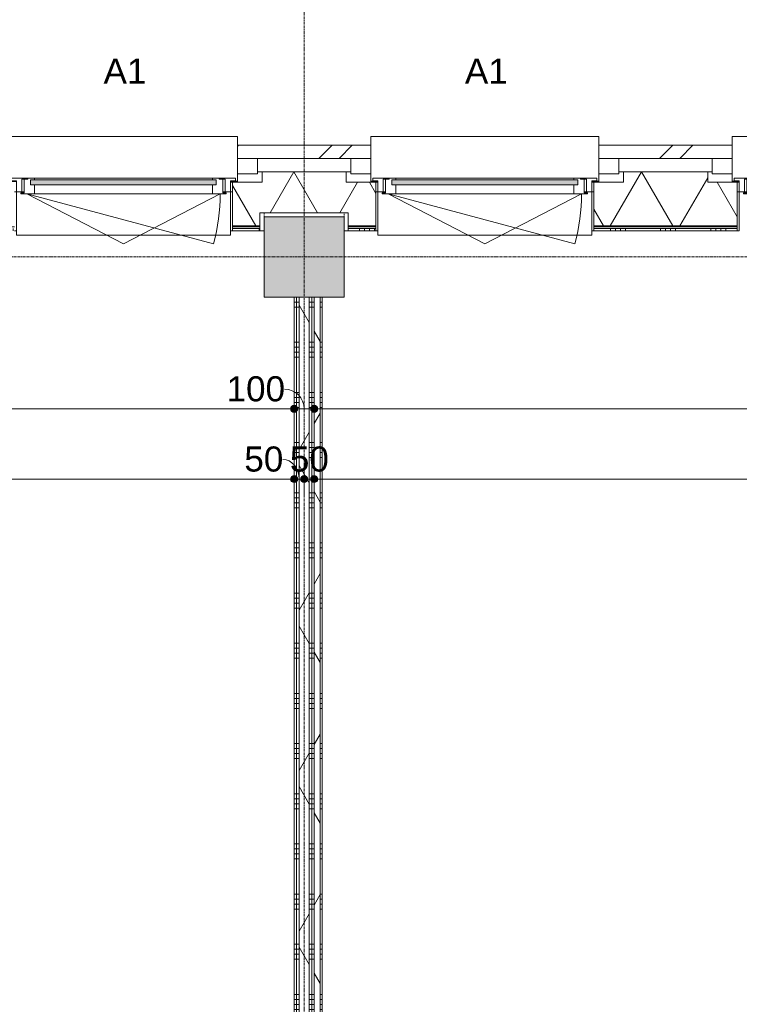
# Model space of a CAD drawing. Header units: millimetres. Extents: x 23523 to 72739, y 19604 to 59318.
# Tile 38 of 44: x 52611 to 56195, y 44876 to 49782. Entities that reach past the tile are written whole.
import ezdxf

# ---------------------------------------------------------------- set-up
doc = ezdxf.new("R2010")
doc.units = ezdxf.units.MM
doc.linetypes.add('Dash', pattern=[6.35, 3.175, -3.175])
doc.linetypes.add('stramien', pattern=[22.225, 12.7, -3.175, 3.175, -3.175])
doc.layers.add('00_Algemeen', color=7, linetype='Continuous', lineweight=9, true_color=0x00a600)
for name, color, linetype, lineweight in [('00_Algemeen-50', 7, 'Continuous', 9), ('05_Bouwplaatsvoorzieningen', 7, 'Continuous', 9), ('22_Metselwerk', 7, 'Continuous', 18), ('25_Metaalconstructiewerk', 7, 'Continuous', 9), ('30_Kozijnen-ramen-deuren', 7, 'Continuous', 9), ('42_Dekvloeren en vloersystemen', 7, 'Continuous', 9)]:
    doc.layers.add(name, color=color, linetype=linetype, lineweight=lineweight)
doc.styles.add('Arial', font='arial.ttf', dxfattribs={"height": 125})
doc.dimstyles.new('00_AEE_maatvoering_2_5mm', dxfattribs={"dimscale": 304.8, "dimtxt": 127.532425, "dimasz": 0.459318, "dimexe": 0.246063, "dimexo": 0.0625, "dimgap": 0, "dimtad": 1, "dimdec": 0, "dimzin": 0, "dimdsep": 46, "dimtxsty": 'Arial', "dimblk1": 'DOTSMALL', "dimblk2": 'DOTSMALL', "dimsah": 1, "dimcen": 0.09, "dimdle": 0.246063, "dimazin": 0, "dimtfac": 1, "dimtdec": 4, "dimtix": 1, "dimtmove": 0, "dimatfit": 3, "dimfxl": 0.246063, "dimfxlon": 1, "dimtvp": 1, "dimtolj": 1, "dimtzin": 0, "dimarcsym": 2})
doc.dimstyles.new('00_AEE_maatvoering_2_5mm_1', dxfattribs={"dimscale": 304.8, "dimtxt": 127.532425, "dimasz": 0.459318, "dimexe": 0.246063, "dimexo": 0.0625, "dimgap": 0, "dimtad": 1, "dimdec": 0, "dimzin": 0, "dimdsep": 46, "dimtxsty": 'Arial', "dimblk1": 'DOTSMALL', "dimblk2": 'DOTSMALL', "dimsah": 1, "dimcen": 0.09, "dimdle": 0.246063, "dimazin": 0, "dimtfac": 1, "dimtdec": 4, "dimtix": 1, "dimtmove": 1, "dimatfit": 3, "dimfxl": 0.246063, "dimfxlon": 1, "dimtvp": 1, "dimtolj": 1, "dimtzin": 0, "dimarcsym": 2})
pattern_1 = [(1e-13, (53977.54, 44175), (-6e-13, 250), []), (1e-13, (53977.54, 44150), (-6e-13, 250), []), (1e-13, (53977.54, 44125), (-6e-13, 250), []), (1e-13, (53977.54, 44100), (-6e-13, 250), [])]
pattern_2 = [(60, (-5372.46, 0), (-346.4102, 200), []), (120, (-5372.46, 0), (-346.4102, -200), [])]

# ---------------------------------------------------------------- blocks, each defined once
blk = doc.blocks.new('Direct Shape - 2410-10368 v1 - IFC-model constructie _zonder onderbouw_ _MM21228_-1202395-02 tweede verdieping - B')
at = {"layer": '25_Metaalconstructiewerk'}
blk.add_hatch(color=256, dxfattribs=at).paths.add_polyline_path([(200, -200), (200, 200), (-200, 200), (-200, -200)])
for p, q in [((200, 200), (-200, 200)), ((-200, 200), (-200, -200)), ((200, -200), (200, 200)), ((-200, -200), (200, -200))]:
    blk.add_line(p, q, dxfattribs=at)
blk = doc.blocks.new('Direct Shape - NLRS_28_SC_TLB_kolom vierkant prefab_gen_AT_kolom vierkant_gen_lxb 400x400_800328-1202440-02 tweede verdieping - B')
blk.add_blockref('Direct Shape - 2410-10368 v1 - IFC-model constructie _zonder onderbouw_ _MM21228_-1202395-02 tweede verdieping - B', (0, 0))
blk = doc.blocks.new('2410-10368 v1 - IFC-model constructie _zonder onderbouw_ _MM21228__ifc-1-02 tweede verdieping - B')
at = {"layer": '25_Metaalconstructiewerk', "lineweight": 9}
blk.add_blockref('Direct Shape - NLRS_28_SC_TLB_kolom vierkant prefab_gen_AT_kolom vierkant_gen_lxb 400x400_800328-1202440-02 tweede verdieping - B', (59400, 48600), dxfattribs=at)
blk = doc.blocks.new('31_AEE_kozijnen_KA1_CS77 - AEE_CS 77_Raam merk A1-V21-02 tweede verdieping - B')
at = {"layer": '30_Kozijnen-ramen-deuren', "true_color": 0xcccccc}
blk.add_hatch(color=254, dxfattribs=at).paths.add_polyline_path([(462.5, -207.3), (-462.5, -207.3), (-462.5, -231.3), (462.5, -231.3)])
at = {"layer": '30_Kozijnen-ramen-deuren'}
for p, q in [((-481.5, -199.5), (-557.5, -199.5)), ((-557.5, -199.5), (-557.5, -212.3)), ((-557.5, -212.3), (-532.5, -212.3)), ((-532.5, -212.3), (-532.5, -267.5)), ((-506.5, -203.3), (-481.5, -203.3)), ((-506.5, -267.5), (-506.5, -203.3)), ((-494.5, -203.8), (-494.5, -272.5)), ((-476.5, -203.8), (-494.5, -203.8)), ((-481.5, -199.5), (-476.5, -199.5)), ((-481.5, -203.3), (-481.5, -199.5)), ((-476.5, -203.3), (-481.5, -203.3)), ((-443.5, -199.5), (-476.5, -199.5)), ((-476.5, -199.5), (-476.5, -203.8)), ((-462.5, -231.3), (-462.5, -207.3)), ((-462.5, -231.3), (-462.5, -207.3)), ((-462.5, -207.3), (462.5, -207.3)), ((462.5, -231.3), (-462.5, -231.3)), ((443.5, -199.5), (-443.5, -199.5)), ((-443.5, -207.3), (-443.5, -199.5)), ((-443.5, -276.5), (-443.5, -231.3)), ((443.5, -199.5), (443.5, -207.3)), ((476.5, -199.5), (443.5, -199.5)), ((443.5, -231.3), (443.5, -276.5)), ((462.5, -207.3), (462.5, -231.3)), ((462.5, -231.3), (462.5, -207.3)), ((476.5, -199.5), (481.5, -199.5)), ((476.5, -203.8), (476.5, -199.5)), ((481.5, -203.3), (476.5, -203.3)), ((494.5, -203.8), (476.5, -203.8)), ((481.5, -199.5), (481.5, -203.3)), ((557.5, -199.5), (481.5, -199.5)), ((481.5, -203.3), (506.5, -203.3)), ((494.5, -272.5), (494.5, -203.8)), ((506.5, -203.3), (506.5, -267.5)), ((532.5, -267.5), (532.5, -212.3)), ((532.5, -212.3), (557.5, -212.3)), ((557.5, -212.3), (557.5, -199.5)), ((-532.5, -267.5), (-506.5, -267.5)), ((-494.5, -272.5), (-511.5, -272.5)), ((-511.5, -272.5), (-511.5, -276.5)), ((-511.5, -276.5), (-443.5, -276.5)), ((-494.5, -267.5), (-506.5, -267.5)), ((-481.5, -276.5), (0, -525.7)), ((-481.5, -276.5), (448.7, -525.7)), ((443.5, -276.5), (-443.5, -276.5)), ((0, -525.7), (481.5, -276.5)), ((443.5, -276.5), (511.5, -276.5)), ((506.5, -267.5), (494.5, -267.5)), ((511.5, -272.5), (494.5, -272.5)), ((506.5, -267.5), (532.5, -267.5)), ((511.5, -276.5), (511.5, -272.5))]:
    blk.add_line(p, q, dxfattribs=at)
blk.add_arc((-481.5, -276.5), 963, 345, 360, dxfattribs=at)
blk = doc.blocks.new('31_AEE_DAI_Dagkant_Interieur - Zonder Onderkant-V35-02 tweede verdieping - B')
at = {"layer": '05_Bouwplaatsvoorzieningen'}
for p, q in [((-533, -267.5), (-542.5, -267.5)), ((-533, -461.5), (-533, -267.5)), ((533, -267.5), (533, -461.5)), ((542.5, -267.5), (533, -267.5)), ((-542.5, -461.5), (-533, -461.5)), ((533, -461.5), (542.5, -461.5))]:
    blk.add_line(p, q, dxfattribs=at)
blk = doc.blocks.new('31_AEE_DAI_Dagkant_Interieur - Zonder Onderkant-V36-02 tweede verdieping - B')
at = {"layer": '05_Bouwplaatsvoorzieningen'}
for p, q in [((-533, -267.5), (-542.5, -267.5)), ((-533, -461.5), (-533, -267.5)), ((533, -267.5), (533, -461.5)), ((542.5, -267.5), (533, -267.5)), ((-542.5, -461.5), (-533, -461.5)), ((533, -461.5), (542.5, -461.5))]:
    blk.add_line(p, q, dxfattribs=at)
blk = doc.blocks.new('42_AEE_VE_vensterbank - Standaard-V25-02 tweede verdieping - B')
at = {"layer": '05_Bouwplaatsvoorzieningen'}
for p, q in [((-532.5, -482.5), (-532.5, -267.5)), ((532.5, -267.5), (532.5, -482.5)), ((-532.5, -482.5), (532.5, -482.5))]:
    blk.add_line(p, q, dxfattribs=at)
blk = doc.blocks.new('31_AEE_DAI_Dagkant_Interieur - Zonder Onderkant-V40-02 tweede verdieping - B')
at = {"layer": '05_Bouwplaatsvoorzieningen'}
for p, q in [((-533, -267.5), (-542.5, -267.5)), ((-533, -461.5), (-533, -267.5)), ((533, -267.5), (533, -461.5)), ((542.5, -267.5), (533, -267.5)), ((-542.5, -461.5), (-533, -461.5)), ((533, -461.5), (542.5, -461.5))]:
    blk.add_line(p, q, dxfattribs=at)
blk = doc.blocks.new('21_AEE_WA_lekdorpel - 21_AEE_WA_lekdorpel-6866276-02 tweede verdieping - B')
at = {"layer": '05_Bouwplaatsvoorzieningen'}
for p, q in [((-567.5, -34.5), (-567.5, 8)), ((-567.5, 8), (567.5, 8)), ((567.5, 8), (567.5, -34.5)), ((-567.5, -213), (-567.5, -176.5)), ((567.5, -176.5), (567.5, -213)), ((-567.5, -215), (-567.5, -213)), ((-532.5, -213), (-567.5, -213)), ((-532.5, -215), (-567.5, -215)), ((567.5, -213), (532.5, -213)), ((567.5, -215), (532.5, -215)), ((567.5, -213), (567.5, -215))]:
    blk.add_line(p, q, dxfattribs=at)
blk = doc.blocks.new('21_AEE_WA_lekdorpel - 21_AEE_WA_lekdorpel-V61-02 tweede verdieping - B')
at = {"layer": '05_Bouwplaatsvoorzieningen'}
for p, q in [((-567.5, -34.5), (-567.5, 8)), ((-567.5, 8), (567.5, 8)), ((567.5, 8), (567.5, -34.5)), ((-567.5, -213), (-567.5, -176.5)), ((567.5, -176.5), (567.5, -213)), ((-567.5, -215), (-567.5, -213)), ((-532.5, -213), (-567.5, -213)), ((-532.5, -215), (-567.5, -215)), ((567.5, -213), (532.5, -213)), ((567.5, -215), (532.5, -215)), ((567.5, -213), (567.5, -215))]:
    blk.add_line(p, q, dxfattribs=at)
blk = doc.blocks.new('21_AEE_WA_lekdorpel - 21_AEE_WA_lekdorpel-V62-02 tweede verdieping - B')
at = {"layer": '05_Bouwplaatsvoorzieningen'}
for p, q in [((-567.5, -34.5), (-567.5, 8)), ((-567.5, 8), (567.5, 8)), ((567.5, 8), (567.5, -34.5)), ((-567.5, -213), (-567.5, -176.5)), ((567.5, -176.5), (567.5, -213)), ((-567.5, -215), (-567.5, -213)), ((-532.5, -213), (-567.5, -213)), ((-532.5, -215), (-567.5, -215)), ((567.5, -213), (532.5, -213)), ((567.5, -215), (532.5, -215)), ((567.5, -213), (567.5, -215))]:
    blk.add_line(p, q, dxfattribs=at)
blk = doc.blocks.new('DIMBLOCK28-02 tweede verdieping - B')
at = {"layer": '00_Algemeen-50', "transparency": 16777216}
h = blk.add_hatch(color=256, dxfattribs=at)
edge = h.paths.add_edge_path()
edge.add_arc((48677.5, 47843.2), 17.5, 0, 360)
h = blk.add_hatch(color=256, dxfattribs=at)
edge = h.paths.add_edge_path()
edge.add_arc((53977.5, 47843.2), 17.5, 0, 360)
for p, q in [((48677.5, 47843.2), (48677.5, 47918.2)), ((53977.5, 47843.2), (53977.5, 47918.2)), ((48677.5, 47843.2), (53977.5, 47843.2)), ((48677.5, 47843.2), (48677.5, 47768.2)), ((53977.5, 47843.2), (53977.5, 47768.2))]:
    blk.add_line(p, q, dxfattribs=at)
for centre in [(48677.5, 47843.2), (53977.5, 47843.2)]:
    blk.add_circle(centre, 17.5, dxfattribs=at)
at = {"layer": '00_Algemeen-50', "color": 0, "transparency": 16777216, "insert": (51135.3, 48005.5), "char_height": 125, "width": 461.471, "attachment_point": 1, "line_spacing_factor": 0.941778, "style": 'Arial'}
blk.add_mtext('5300', dxfattribs=at)
blk = doc.blocks.new('_DotSmall')
at = {"color": 0, "linetype": 'ByBlock', "const_width": 0.5}
blk.add_lwpolyline([(-0.0625, 0, 1), (0.0625, 0, 1)], format="xyb", close=True, dxfattribs=at)
blk = doc.blocks.new('DIMBLOCK29-02 tweede verdieping - B')
at = {"layer": '00_Algemeen-50', "transparency": 16777216}
h = blk.add_hatch(color=256, dxfattribs=at)
edge = h.paths.add_edge_path()
edge.add_arc((53977.5, 47843.2), 17.5, 0, 360)
h = blk.add_hatch(color=256, dxfattribs=at)
edge = h.paths.add_edge_path()
edge.add_arc((54077.5, 47843.2), 17.5, 0, 360)
for p, q in [((53977.5, 47843.2), (53977.5, 47918.2)), ((54077.5, 47843.2), (54077.5, 47918.2)), ((53977.5, 47843.2), (54077.5, 47843.2)), ((53977.5, 47843.2), (53977.5, 47768.2)), ((54077.5, 47843.2), (54077.5, 47768.2))]:
    blk.add_line(p, q, dxfattribs=at)
for centre in [(53977.5, 47843.2), (54077.5, 47843.2)]:
    blk.add_circle(centre, 17.5, dxfattribs=at)
blk.add_ellipse((53929.4, 47843.2), major_axis=(98.1, 0), ratio=0.999963, start_param=0, end_param=1.570796, dxfattribs=at)
at = {"layer": '00_Algemeen-50', "color": 0, "transparency": 16777216, "insert": (53641, 48005.5), "char_height": 125, "width": 346.103, "attachment_point": 1, "line_spacing_factor": 0.941778, "style": 'Arial'}
blk.add_mtext('100', dxfattribs=at)
blk = doc.blocks.new('DIMBLOCK30-02 tweede verdieping - B')
at = {"layer": '00_Algemeen-50', "transparency": 16777216}
h = blk.add_hatch(color=256, dxfattribs=at)
edge = h.paths.add_edge_path()
edge.add_arc((54077.5, 47843.2), 17.5, 0, 360)
h = blk.add_hatch(color=256, dxfattribs=at)
edge = h.paths.add_edge_path()
edge.add_arc((59377.5, 47843.2), 17.5, 0, 360)
for p, q in [((54077.5, 47843.2), (54077.5, 47918.2)), ((59377.5, 47843.2), (59377.5, 47918.2)), ((54077.5, 47843.2), (59377.5, 47843.2)), ((54077.5, 47843.2), (54077.5, 47768.2)), ((59377.5, 47843.2), (59377.5, 47768.2))]:
    blk.add_line(p, q, dxfattribs=at)
for centre in [(54077.5, 47843.2), (59377.5, 47843.2)]:
    blk.add_circle(centre, 17.5, dxfattribs=at)
at = {"layer": '00_Algemeen-50', "color": 0, "transparency": 16777216, "insert": (56535.3, 48005.5), "char_height": 125, "width": 461.471, "attachment_point": 1, "line_spacing_factor": 0.941778, "style": 'Arial'}
blk.add_mtext('5300', dxfattribs=at)
blk = doc.blocks.new('DIMBLOCK131-02 tweede verdieping - B')
at = {"layer": '00_Algemeen-50', "transparency": 16777216}
h = blk.add_hatch(color=256, dxfattribs=at)
edge = h.paths.add_edge_path()
edge.add_arc((48677.5, 47493.2), 17.5, 0, 360)
h = blk.add_hatch(color=256, dxfattribs=at)
edge = h.paths.add_edge_path()
edge.add_arc((53977.5, 47493.2), 17.5, 0, 360)
for p, q in [((48677.5, 47493.2), (48677.5, 47568.2)), ((53977.5, 47493.2), (53977.5, 47568.2)), ((48677.5, 47493.2), (53977.5, 47493.2)), ((48677.5, 47493.2), (48677.5, 47418.2)), ((53977.5, 47493.2), (53977.5, 47418.2))]:
    blk.add_line(p, q, dxfattribs=at)
for centre in [(48677.5, 47493.2), (53977.5, 47493.2)]:
    blk.add_circle(centre, 17.5, dxfattribs=at)
at = {"layer": '00_Algemeen-50', "color": 0, "transparency": 16777216, "insert": (51135.3, 47655.5), "char_height": 125, "width": 461.471, "attachment_point": 1, "line_spacing_factor": 0.941778, "style": 'Arial'}
blk.add_mtext('5300', dxfattribs=at)
blk = doc.blocks.new('DIMBLOCK132-02 tweede verdieping - B')
at = {"layer": '00_Algemeen-50', "transparency": 16777216}
h = blk.add_hatch(color=256, dxfattribs=at)
edge = h.paths.add_edge_path()
edge.add_arc((53977.5, 47493.2), 17.5, 0, 360)
h = blk.add_hatch(color=256, dxfattribs=at)
edge = h.paths.add_edge_path()
edge.add_arc((54027.5, 47493.2), 17.5, 0, 360)
for p, q in [((53977.5, 47493.2), (53977.5, 47568.2)), ((54027.5, 47493.2), (54027.5, 47568.2)), ((53977.5, 47493.2), (54027.5, 47493.2)), ((53977.5, 47493.2), (53977.5, 47418.2)), ((54027.5, 47493.2), (54027.5, 47418.2))]:
    blk.add_line(p, q, dxfattribs=at)
for centre in [(53977.5, 47493.2), (54027.5, 47493.2)]:
    blk.add_circle(centre, 17.5, dxfattribs=at)
blk.add_ellipse((53921.7, 47493.2), major_axis=(0, 98.1), ratio=0.823884, start_param=4.712389, end_param=6.283185, dxfattribs=at)
at = {"layer": '00_Algemeen-50', "color": 0, "transparency": 16777216, "insert": (53729.4, 47655.5), "char_height": 125, "width": 230.736, "attachment_point": 1, "line_spacing_factor": 0.941778, "style": 'Arial'}
blk.add_mtext('50', dxfattribs=at)
blk = doc.blocks.new('DIMBLOCK133-02 tweede verdieping - B')
at = {"layer": '00_Algemeen-50', "transparency": 16777216}
h = blk.add_hatch(color=256, dxfattribs=at)
edge = h.paths.add_edge_path()
edge.add_arc((54027.5, 47493.2), 17.5, 0, 360)
h = blk.add_hatch(color=256, dxfattribs=at)
edge = h.paths.add_edge_path()
edge.add_arc((54077.5, 47493.2), 17.5, 0, 360)
for p, q in [((54027.5, 47493.2), (54027.5, 47568.2)), ((54077.5, 47493.2), (54077.5, 47568.2)), ((54027.5, 47493.2), (54077.5, 47493.2)), ((54027.5, 47493.2), (54027.5, 47418.2)), ((54077.5, 47493.2), (54077.5, 47418.2))]:
    blk.add_line(p, q, dxfattribs=at)
for centre in [(54027.5, 47493.2), (54077.5, 47493.2)]:
    blk.add_circle(centre, 17.5, dxfattribs=at)
at = {"layer": '00_Algemeen-50', "color": 0, "transparency": 16777216, "insert": (53956.4, 47655.5), "char_height": 125, "width": 230.736, "attachment_point": 1, "line_spacing_factor": 0.941778, "style": 'Arial'}
blk.add_mtext('50', dxfattribs=at)
blk = doc.blocks.new('DIMBLOCK134-02 tweede verdieping - B')
at = {"layer": '00_Algemeen-50', "transparency": 16777216}
h = blk.add_hatch(color=256, dxfattribs=at)
edge = h.paths.add_edge_path()
edge.add_arc((54077.5, 47493.2), 17.5, 0, 360)
h = blk.add_hatch(color=256, dxfattribs=at)
edge = h.paths.add_edge_path()
edge.add_arc((59377.5, 47493.2), 17.5, 0, 360)
for p, q in [((54077.5, 47493.2), (54077.5, 47568.2)), ((59377.5, 47493.2), (59377.5, 47568.2)), ((54077.5, 47493.2), (59377.5, 47493.2)), ((54077.5, 47493.2), (54077.5, 47418.2)), ((59377.5, 47493.2), (59377.5, 47418.2))]:
    blk.add_line(p, q, dxfattribs=at)
for centre in [(54077.5, 47493.2), (59377.5, 47493.2)]:
    blk.add_circle(centre, 17.5, dxfattribs=at)
at = {"layer": '00_Algemeen-50', "color": 0, "transparency": 16777216, "insert": (56535.3, 47655.5), "char_height": 125, "width": 461.471, "attachment_point": 1, "line_spacing_factor": 0.941778, "style": 'Arial'}
blk.add_mtext('5300', dxfattribs=at)

msp = doc.modelspace()

# ---------------------------------------------------------------- hatches: boundary and pattern name
at = {"layer": '22_Metselwerk', "lineweight": 9}
h = msp.add_hatch(dxfattribs=at)
h.set_pattern_fill('FP_81', color=256, angle=45, style=0, pattern_type=2)
h.set_pattern_definition([(45, (-5172.46, -1e-13), (-282.8427, 282.8427), []), (45, (-5072.46, -2e-13), (-282.8427, 282.8427), [])])
h.paths.add_polyline_path([(37941.2, 49091), (38160, 49091.5), (38160, 49157), (37935, 49157), (37935, 49091)])
h.paths.add_polyline_path([(39417.5, 49091), (39960, 49091.5), (39960, 49157), (39295, 49157), (39295, 49091.5), (39417.5, 49091.5)])
h.paths.add_polyline_path([(41217.5, 49091), (41760, 49091.5), (41760, 49157), (41095, 49157), (41095, 49091.5), (41217.5, 49091.5)])
h.paths.add_polyline_path([(43017.5, 49091), (43560, 49091.5), (43560, 49157), (42895, 49157), (42895, 49091.5), (43017.5, 49091.5)])
h.paths.add_polyline_path([(44817.5, 49091), (45360, 49091.5), (45360, 49157), (44695, 49157), (44695, 49091.5), (44817.5, 49091.5)])
h.paths.add_polyline_path([(46617.5, 49091), (47160, 49091.5), (47160, 49157), (46495, 49157), (46495, 49091.5), (46617.5, 49091.5)])
h.paths.add_polyline_path([(48417.5, 49091), (48960, 49091.5), (48960, 49157), (48295, 49157), (48295, 49091.5), (48417.5, 49091.5)])
h.paths.add_polyline_path([(50217.5, 49091), (50760, 49091.5), (50760, 49157), (50095, 49157), (50095, 49091.5), (50217.5, 49091.5)])
h.paths.add_polyline_path([(52017.5, 49091), (52560, 49091.5), (52560, 49157), (51895, 49157), (51895, 49091.5), (52017.5, 49091.5)])
h.paths.add_polyline_path([(53817.5, 49091), (54360, 49091.5), (54360, 49157), (53695, 49157), (53695, 49091.5), (53817.5, 49091.5)])
h.paths.add_polyline_path([(55617.5, 49091), (56160, 49091.5), (56160, 49157), (55495, 49157), (55495, 49091.5), (55617.5, 49091.5)])
h.paths.add_polyline_path([(57417.5, 49091), (57960, 49091.5), (57960, 49157), (57295, 49157), (57295, 49091.5), (57417.5, 49091.5)])
h.paths.add_polyline_path([(59217.5, 49091), (59760, 49091.5), (59760, 49157), (59095, 49157), (59095, 49091.5), (59217.5, 49091.5)])
h.paths.add_polyline_path([(61017.5, 49091), (65319, 49091), (65319, 49157), (60895, 49157), (60895, 49091.5), (61017.5, 49091.5)])
h = msp.add_hatch(dxfattribs=at)
h.set_pattern_fill('FP_78', color=256, angle=60, style=0, pattern_type=2)
h.set_pattern_definition([(240, (29727.54, 49024.5), (259.8076, -150), []), (300, (29727.54, 49024.5), (259.8076, 150), [])])
h.paths.add_polyline_path([(26462.7, 48754.5), (26897.5, 48754.5), (26897.5, 48820), (27157.5, 48820), (27157.5, 48754.5), (28587.5, 48754.5), (28587.5, 48820), (28839.9, 48820), (28839.9, 49024.5), (26462.7, 49024.5), (26462.7, 48885)])
h.paths.add_polyline_path([(28847.5, 48754.5), (28874.9, 48754.5), (28874.9, 48757.5), (28847.5, 48757.5)])
h.paths.add_polyline_path([(32114.9, 48754.5), (32297.5, 48754.5), (32297.5, 48820), (32557.5, 48820), (32557.5, 48754.5), (32774.5, 48754.5), (32774.5, 48757.5), (32739.5, 48757.5), (32739.5, 49024.5), (32150, 49024.5), (32150, 48757.5), (32114.9, 48757.5)])
h.paths.add_polyline_path([(34694.5, 48754.5), (34997.5, 48754.5), (34997.5, 48820), (35257.5, 48820), (35257.5, 48754.5), (35354.6, 48754.5), (35354.6, 48757.5), (35319.6, 48757.5), (35319.6, 49024.5), (34729.5, 49024.5), (34729.5, 48757.5), (34694.5, 48757.5)])
h.paths.add_polyline_path([(37274.6, 48754.5), (37607.5, 48754.5), (37607.5, 48820), (38047.5, 48820), (38047.5, 48754.5), (38185, 48754.5), (38185, 48972.5), (38037.5, 48972.5), (38037.5, 49024.5), (37309.6, 49024.5), (37309.6, 48757.5), (37274.6, 48757.5)])
h.paths.add_polyline_path([(39270, 48754.5), (39985, 48754.5), (39985, 48972.5), (39837.5, 48972.5), (39837.5, 49024.5), (39417.5, 49024.5), (39417.5, 48972.5), (39270, 48972.5), (39270, 48885)])
h.paths.add_polyline_path([(41070, 48754.5), (41785, 48754.5), (41785, 48972.5), (41637.5, 48972.5), (41637.5, 49024.5), (41217.5, 49024.5), (41217.5, 48972.5), (41070, 48972.5), (41070, 48885)])
h.paths.add_polyline_path([(43007.5, 48754.5), (43007.5, 48820), (43447.5, 48820), (43447.5, 48754.5), (43585, 48754.5), (43585, 48972.5), (43437.5, 48972.5), (43437.5, 49024.5), (43017.5, 49024.5), (43017.5, 48972.5), (42870, 48972.5), (42870, 48754.5)])
h.paths.add_polyline_path([(44670, 48754.5), (45385, 48754.5), (45385, 48972.5), (45237.5, 48972.5), (45237.5, 49024.5), (44817.5, 49024.5), (44817.5, 48972.5), (44670, 48972.5), (44670, 48885)])
h.paths.add_polyline_path([(46470, 48754.5), (47185, 48754.5), (47185, 48972.5), (47037.5, 48972.5), (47037.5, 49024.5), (46617.5, 49024.5), (46617.5, 48972.5), (46470, 48972.5), (46470, 48885)])
h.paths.add_polyline_path([(48270, 48754.5), (48407.5, 48754.5), (48407.5, 48820), (48847.5, 48820), (48847.5, 48754.5), (48985, 48754.5), (48985, 48972.5), (48837.5, 48972.5), (48837.5, 49024.5), (48417.5, 49024.5), (48417.5, 48972.5), (48270, 48972.5), (48270, 48885)])
h.paths.add_polyline_path([(50070, 48754.5), (50785, 48754.5), (50785, 48972.5), (50637.5, 48972.5), (50637.5, 49024.5), (50217.5, 49024.5), (50217.5, 48972.5), (50070, 48972.5), (50070, 48885)])
h.paths.add_polyline_path([(51870, 48754.5), (52585, 48754.5), (52585, 48972.5), (52437.5, 48972.5), (52437.5, 49024.5), (52017.5, 49024.5), (52017.5, 48972.5), (51870, 48972.5), (51870, 48885)])
h.paths.add_polyline_path([(53670, 48754.5), (53807.5, 48754.5), (53807.5, 48820), (54247.5, 48820), (54247.5, 48754.5), (54385, 48754.5), (54385, 48972.5), (54237.5, 48972.5), (54237.5, 49024.5), (53817.5, 49024.5), (53817.5, 48972.5), (53670, 48972.5), (53670, 48885)])
h.paths.add_polyline_path([(55470, 48754.5), (56185, 48754.5), (56185, 48972.5), (56037.5, 48972.5), (56037.5, 49024.5), (55617.5, 49024.5), (55617.5, 48972.5), (55470, 48972.5), (55470, 48885)])
h.paths.add_polyline_path([(57270, 48754.5), (57985, 48754.5), (57985, 48972.5), (57837.5, 48972.5), (57837.5, 49024.5), (57417.5, 49024.5), (57417.5, 48972.5), (57270, 48972.5), (57270, 48885)])
h.paths.add_polyline_path([(59070, 48754.5), (59207.5, 48754.5), (59207.5, 48820), (59647.5, 48820), (59647.5, 48754.5), (59785, 48754.5), (59784.8, 48972.5), (59637.5, 48972.5), (59637.5, 49024.5), (59217.5, 49024.5), (59217.5, 48972.5), (59070, 48972.5), (59070, 48885)])
h.paths.add_polyline_path([(60870, 48754.5), (64607.5, 48754.5), (64607.5, 48820), (64982, 48820), (64982, 49024.5), (61017.5, 49024.5), (61017.5, 48972.5), (60870, 48972.5), (60870, 48885)])
h = msp.add_hatch(dxfattribs=at)
h.set_pattern_fill('FP_80', color=256, style=0, pattern_type=2)
h.set_pattern_definition([(180, (29727.544, 49024.5), (-1e-13, -25), [])])
h.paths.add_polyline_path([(26462.7, 48742.5), (26897.5, 48742.5), (26897.5, 48754.5), (26462.7, 48754.5)])
h.paths.add_polyline_path([(27157.5, 48742.5), (28587.5, 48742.5), (28587.5, 48754.5), (27157.5, 48754.5)])
h.paths.add_polyline_path([(28874.9, 48742.5), (28874.9, 48754.5), (28847.5, 48754.5), (28847.5, 48742.5)])
h.paths.add_polyline_path([(32114.9, 48742.5), (32202.5, 48742.5), (32202.5, 48754.5), (32114.9, 48754.5)])
h.paths.add_polyline_path([(32297.5, 48742.5), (32297.5, 48754.5), (32252.5, 48754.5), (32252.5, 48742.5)])
h.paths.add_polyline_path([(32557.5, 48742.5), (32774.5, 48742.5), (32774.5, 48754.5), (32557.5, 48754.5)])
h.paths.add_polyline_path([(34694.5, 48742.5), (34997.5, 48742.5), (34997.5, 48754.5), (34694.5, 48754.5)])
h.paths.add_polyline_path([(35354.6, 48742.5), (35354.6, 48754.5), (35257.5, 48754.5), (35257.5, 48742.5), (35293.5, 48742.5)])
h.paths.add_polyline_path([(37274.6, 48742.5), (37607.5, 48742.5), (37607.5, 48754.5), (37274.6, 48754.5)])
h.paths.add_polyline_path([(38047.5, 48742.5), (38185, 48742.5), (38185, 48754.5), (38047.5, 48754.5)])
h.paths.add_polyline_path([(39270, 48742.5), (39985, 48742.5), (39985, 48754.5), (39270, 48754.5)])
h.paths.add_polyline_path([(41070, 48742.5), (41785, 48742.5), (41785, 48754.5), (41070, 48754.5)])
h.paths.add_polyline_path([(42870, 48742.5), (43007.5, 48742.5), (43007.5, 48754.5), (42870, 48754.5)])
h.paths.add_polyline_path([(43447.5, 48742.5), (43585, 48742.5), (43585, 48754.5), (43447.5, 48754.5)])
h.paths.add_polyline_path([(44670, 48742.5), (45385, 48742.5), (45385, 48754.5), (44670, 48754.5)])
h.paths.add_polyline_path([(46470, 48742.5), (47185, 48742.5), (47185, 48754.5), (46470, 48754.5)])
h.paths.add_polyline_path([(48407.5, 48742.5), (48407.5, 48754.5), (48270, 48754.5), (48270, 48742.5)])
h.paths.add_polyline_path([(48847.5, 48742.5), (48985, 48742.5), (48985, 48754.5), (48847.5, 48754.5)])
h.paths.add_polyline_path([(50070, 48742.5), (50785, 48742.5), (50785, 48754.5), (50070, 48754.5)])
h.paths.add_polyline_path([(51870, 48742.5), (52585, 48742.5), (52585, 48754.5), (51870, 48754.5)])
h.paths.add_polyline_path([(53670, 48742.5), (53807.5, 48742.5), (53807.5, 48754.5), (53670, 48754.5)])
h.paths.add_polyline_path([(54247.5, 48742.5), (54385, 48742.5), (54385, 48754.5), (54247.5, 48754.5)])
h.paths.add_polyline_path([(55470, 48742.5), (56185, 48742.5), (56185, 48754.5), (55470, 48754.5)])
h.paths.add_polyline_path([(57270, 48742.5), (57985, 48742.5), (57985, 48754.5), (57270, 48754.5)])
h.paths.add_polyline_path([(59070, 48742.5), (59207.5, 48742.5), (59207.5, 48754.5), (59070, 48754.5)])
h.paths.add_polyline_path([(59647.5, 48742.5), (59785, 48742.5), (59785, 48754.5), (59647.5, 48754.5)])
h.paths.add_polyline_path([(60870, 48742.5), (64607.5, 48742.5), (64607.5, 48754.5), (60870, 48754.5)])
h = msp.add_hatch(dxfattribs=at)
h.set_pattern_fill('FP_79', color=256, angle=90, style=0, pattern_type=2)
h.set_pattern_definition([(270, (29627.54, 49024.5), (250, -1e-12), []), (270, (29602.54, 49024.5), (250, -1e-12), []), (270, (29577.54, 49024.5), (250, -1e-12), []), (270, (29552.54, 49024.5), (250, -1e-12), [])])
h.paths.add_polyline_path([(26462.7, 48730), (26897.5, 48730), (26897.5, 48742.5), (26462.7, 48742.5)])
h.paths.add_polyline_path([(27157.5, 48730), (28587.5, 48730), (28587.5, 48742.5), (27157.5, 48742.5)])
h.paths.add_polyline_path([(28847.5, 48730), (28874.9, 48730), (28874.9, 48742.5), (28847.5, 48742.5)])
h.paths.add_polyline_path([(32177.5, 48730), (32202.5, 48730), (32202.5, 48742.5), (32114.9, 48742.5), (32114.9, 48730)])
h.paths.add_polyline_path([(32297.5, 48730), (32297.5, 48742.5), (32252.5, 48742.5), (32252.5, 48730), (32277.5, 48730)])
h.paths.add_polyline_path([(32557.5, 48730), (32774.5, 48730), (32774.5, 48742.5), (32557.5, 48742.5)])
h.paths.add_polyline_path([(34694.5, 48730), (34997.5, 48730), (34997.5, 48742.5), (34694.5, 48742.5)])
h.paths.add_polyline_path([(35257.5, 48730), (35354.6, 48730), (35354.6, 48742.5), (35257.5, 48742.5)])
h.paths.add_polyline_path([(37274.6, 48730), (37607.5, 48730), (37607.5, 48742.5), (37274.6, 48742.5)])
h.paths.add_polyline_path([(38047.5, 48730), (38185, 48730), (38185, 48742.5), (38047.5, 48742.5)])
h.paths.add_polyline_path([(39270, 48730), (39985, 48730), (39985, 48742.5), (39270, 48742.5)])
h.paths.add_polyline_path([(41070, 48730), (41785, 48730), (41785, 48742.5), (41070, 48742.5)])
h.paths.add_polyline_path([(43007.5, 48730), (43007.5, 48742.5), (42870, 48742.5), (42870, 48730)])
h.paths.add_polyline_path([(43447.5, 48730), (43585, 48730), (43585, 48742.5), (43447.5, 48742.5)])
h.paths.add_polyline_path([(44670, 48730), (45385, 48730), (45385, 48742.5), (44670, 48742.5)])
h.paths.add_polyline_path([(46470, 48730), (47185, 48730), (47185, 48742.5), (46470, 48742.5)])
h.paths.add_polyline_path([(48407.5, 48730), (48407.5, 48742.5), (48270, 48742.5), (48270, 48730)])
h.paths.add_polyline_path([(48847.5, 48730), (48985, 48730), (48985, 48742.5), (48847.5, 48742.5)])
h.paths.add_polyline_path([(50070, 48730), (50785, 48730), (50785, 48742.5), (50070, 48742.5)])
h.paths.add_polyline_path([(51870, 48730), (52585, 48730), (52585, 48742.5), (51870, 48742.5)])
h.paths.add_polyline_path([(53670, 48730), (53807.5, 48730), (53807.5, 48742.5), (53670, 48742.5)])
h.paths.add_polyline_path([(54247.5, 48730), (54385, 48730), (54385, 48742.5), (54247.5, 48742.5)])
h.paths.add_polyline_path([(55470, 48730), (56185, 48730), (56185, 48742.5), (55470, 48742.5)])
h.paths.add_polyline_path([(57270, 48730), (57985, 48730), (57985, 48742.5), (57270, 48742.5)])
h.paths.add_polyline_path([(59070, 48730), (59207.5, 48730), (59207.5, 48742.5), (59070, 48742.5)])
h.paths.add_polyline_path([(59785, 48730), (59785, 48742.5), (59647.5, 48742.5), (59647.5, 48730)])
h.paths.add_polyline_path([(60870, 48730), (64607.5, 48730), (64607.5, 48742.5), (60870, 48742.5)])
h = msp.add_hatch(dxfattribs=at)
h.set_pattern_fill('FP_20', color=256, angle=90, style=0, pattern_type=2)
h.set_pattern_definition(pattern_1)
h.paths.add_polyline_path([(53977.5, 40150), (53990, 40150), (53990, 48400), (53977.5, 48400), (53977.5, 40303)])
h = msp.add_hatch(dxfattribs=at)
h.set_pattern_fill('FP_20', color=256, angle=90, style=0, pattern_type=2)
h.set_pattern_definition(pattern_1)
h.paths.add_polyline_path([(53990, 40150), (54002.5, 40150), (54002.5, 48400), (53990, 48400), (53990, 40303)])
h = msp.add_hatch(dxfattribs=at)
h.set_pattern_fill('FP_11', color=256, angle=60, style=0, pattern_type=2)
h.set_pattern_definition(pattern_2)
h.paths.add_polyline_path([(54052.5, 40125), (54052.5, 48400), (54002.5, 48400), (54002.5, 40125)])
h = msp.add_hatch(dxfattribs=at)
h.set_pattern_fill('FP_20', color=256, angle=90, style=0, pattern_type=2)
h.set_pattern_definition(pattern_1)
h.paths.add_polyline_path([(54065, 40137.5), (54065, 48400), (54052.5, 48400), (54052.5, 40137.5)])
h = msp.add_hatch(dxfattribs=at)
h.set_pattern_fill('FP_20', color=256, angle=90, style=0, pattern_type=2)
h.set_pattern_definition(pattern_1)
h.paths.add_polyline_path([(54065, 40150), (54077.5, 40150), (54077.5, 48400), (54065, 48400), (54065, 40303)])
h = msp.add_hatch(dxfattribs=at)
h.set_pattern_fill('FP_11', color=256, angle=60, style=0, pattern_type=2)
h.set_pattern_definition(pattern_2)
h.paths.add_polyline_path([(54107.5, 40125), (54107.5, 48400), (54077.5, 48400), (54077.5, 40125)])
h = msp.add_hatch(dxfattribs=at)
h.set_pattern_fill('FP_132', color=256, angle=90, style=0, pattern_type=2)
h.set_pattern_definition([(1e-13, (54077.54, 44175), (-6e-13, 250), []), (1e-13, (54077.54, 44150), (-6e-13, 250), []), (1e-13, (54077.54, 44125), (-6e-13, 250), []), (1e-13, (54077.54, 44100), (-6e-13, 250), [])])
h.paths.add_polyline_path([(54107.5, 40150), (54117.5, 40150), (54117.5, 48400), (54107.5, 48400), (54107.5, 40303)])

# ---------------------------------------------------------------- linework, layer by layer
at = {"layer": '00_Algemeen', "color": 150, "linetype": 'stramien', "true_color": 0x0080ff}
for p, q in [((54027.5, 20667.9), (54027.5, 59018.3)), ((72439, 48600), (23823.4, 48600))]:
    msp.add_line(p, q, dxfattribs=at)
at = {"layer": '00_Algemeen', "color": 7, "linetype": 'Dash'}
for p, q in [((53827.5, 48800), (53827.5, 48820)), ((54227.5, 48820), (54227.5, 48800))]:
    msp.add_line(p, q, dxfattribs=at)
at = {"layer": '22_Metselwerk', "lineweight": 9}
for p, q in [((54360, 49157), (53695, 49157)), ((53695, 49157), (53695, 49091.5)), ((54360, 49091.5), (54360, 49157)), ((56160, 49157), (55495, 49157)), ((55495, 49157), (55495, 49091.5)), ((56160, 49091.5), (56160, 49157)), ((53695, 49091.5), (53817.5, 49091.5)), ((53695, 49091), (54360, 49091)), ((53695, 49091), (53695, 49015)), ((53795, 49015), (53795, 49091)), ((53817.5, 49091.5), (53817.5, 49091)), ((54237.5, 49091), (54237.5, 49091.5)), ((54237.5, 49091.5), (54360, 49091.5)), ((54260, 49091), (54260, 49015)), ((54360, 49015), (54360, 49091)), ((55495, 49091.5), (55617.5, 49091.5)), ((55495, 49091), (56160, 49091)), ((55495, 49091), (55495, 49015)), ((55595, 49015), (55595, 49091)), ((55617.5, 49091.5), (55617.5, 49091)), ((56037.5, 49091), (56037.5, 49091.5)), ((56037.5, 49091.5), (56160, 49091.5)), ((56060, 49091), (56060, 49015)), ((56160, 49015), (56160, 49091)), ((53795, 49024.5), (53817.5, 49024.5)), ((54237.5, 49024.5), (54260, 49024.5)), ((55595, 49024.5), (55617.5, 49024.5)), ((56037.5, 49024.5), (56060, 49024.5)), ((53660, 48972.5), (53670, 48972.5)), ((53695, 49015), (53795, 49015)), ((54260, 49015), (54360, 49015)), ((54385, 48972.5), (54395, 48972.5)), ((55460, 48972.5), (55470, 48972.5)), ((55495, 49015), (55595, 49015)), ((56060, 49015), (56160, 49015)), ((56185, 48972.5), (56195, 48972.5)), ((53670, 48754.5), (53670, 48730)), ((53670, 48742.5), (53807.5, 48742.5)), ((53670, 48730), (53807.5, 48730)), ((53807.5, 48730), (53807.5, 48754.5)), ((54247.5, 48754.5), (54247.5, 48730)), ((54247.5, 48742.5), (54385, 48742.5)), ((54247.5, 48730), (54385, 48730)), ((54385, 48730), (54385, 48754.5)), ((55470, 48754.5), (55470, 48730)), ((55470, 48742.5), (56185, 48742.5)), ((55470, 48730), (56185, 48730)), ((56185, 48730), (56185, 48754.5)), ((54002.5, 48400), (53977.5, 48400)), ((53977.5, 48400), (53977.5, 40150)), ((53990, 48400), (53990, 40150)), ((54117.5, 48400), (54052.5, 48400)), ((54065, 48400), (54065, 40137.5)), ((54077.5, 48400), (54077.5, 40125)), ((54107.5, 48400), (54107.5, 40125)), ((54117.5, 40150), (54117.5, 48400))]:
    msp.add_line(p, q, dxfattribs=at)
at = {"layer": '22_Metselwerk'}
for p, q in [((54237.5, 49024.5), (53817.5, 49024.5)), ((53817.5, 49024.5), (53817.5, 48972.5)), ((54237.5, 48972.5), (54237.5, 49024.5)), ((56037.5, 49024.5), (55617.5, 49024.5)), ((55617.5, 49024.5), (55617.5, 48972.5)), ((56037.5, 48972.5), (56037.5, 49024.5)), ((53817.5, 48972.5), (53670, 48972.5)), ((53670, 48972.5), (53670, 48754.5)), ((54385, 48972.5), (54237.5, 48972.5)), ((54385, 48754.5), (54385, 48972.5)), ((55617.5, 48972.5), (55470, 48972.5)), ((55470, 48972.5), (55470, 48754.5)), ((56185, 48972.5), (56037.5, 48972.5)), ((56185, 48754.5), (56185, 48972.5)), ((53807.5, 48754.5), (53807.5, 48820)), ((53807.5, 48820), (54247.5, 48820)), ((54247.5, 48820), (54247.5, 48754.5)), ((53670, 48754.5), (53807.5, 48754.5)), ((54247.5, 48754.5), (54385, 48754.5)), ((55470, 48754.5), (56185, 48754.5)), ((54052.5, 48400), (54002.5, 48400)), ((54002.5, 48400), (54002.5, 40125)), ((54052.5, 48400), (54052.5, 40125))]:
    msp.add_line(p, q, dxfattribs=at)
at = {"layer": '42_Dekvloeren en vloersystemen'}
for p, q in [((53827.5, 48730), (53807.5, 48730)), ((54247.5, 48730), (54227.5, 48730))]:
    msp.add_line(p, q, dxfattribs=at)

# ---------------------------------------------------------------- block references
at = {"lineweight": 5}
msp.add_blockref('2410-10368 v1 - IFC-model constructie _zonder onderbouw_ _MM21228__ifc-1-02 tweede verdieping - B', (-5372.5, 0), dxfattribs=at)
at = {"layer": '05_Bouwplaatsvoorzieningen'}
for name, p in [('21_AEE_WA_lekdorpel - 21_AEE_WA_lekdorpel-6866276-02 tweede verdieping - B', (53127.5, 49191.5)), ('21_AEE_WA_lekdorpel - 21_AEE_WA_lekdorpel-V61-02 tweede verdieping - B', (54927.5, 49191.5)), ('21_AEE_WA_lekdorpel - 21_AEE_WA_lekdorpel-V62-02 tweede verdieping - B', (56727.5, 49191.5)), ('31_AEE_DAI_Dagkant_Interieur - Zonder Onderkant-V40-02 tweede verdieping - B', (53127.5, 49191.5)), ('42_AEE_VE_vensterbank - Standaard-V25-02 tweede verdieping - B', (53127.5, 49191.5)), ('31_AEE_DAI_Dagkant_Interieur - Zonder Onderkant-V35-02 tweede verdieping - B', (54927.5, 49191.5)), ('42_AEE_VE_vensterbank - Standaard-V25-02 tweede verdieping - B', (54927.5, 49191.5)), ('31_AEE_DAI_Dagkant_Interieur - Zonder Onderkant-V36-02 tweede verdieping - B', (56727.5, 49191.5))]:
    msp.add_blockref(name, p, dxfattribs=at)
at = {"layer": '30_Kozijnen-ramen-deuren'}
for p in [(53127.5, 49191.5), (54927.5, 49191.5), (56727.5, 49191.5)]:
    msp.add_blockref('31_AEE_kozijnen_KA1_CS77 - AEE_CS 77_Raam merk A1-V21-02 tweede verdieping - B', p, dxfattribs=at)

# ---------------------------------------------------------------- texts
at = {"layer": '30_Kozijnen-ramen-deuren', "char_height": 125, "width": 256.54, "attachment_point": 1, "style": 'Arial'}
for insert in [(53028.3, 49588.8), (54828.3, 49588.8)]:
    msp.add_mtext('A1', dxfattribs=dict(at, insert=insert))

# ---------------------------------------------------------------- dimensions: what is measured, and where the dimension line sits
at = {"layer": '00_Algemeen', "color": 7}
for base, p1, p2, override, picture, middle in [((53977.5, 47843.2), (48677.5, 47918.2), (53977.5, 47918.2), {"dimpost": '<>', "dimfxl": 5300}, 'DIMBLOCK28-02 tweede verdieping - B', (51327.5, 47907.1)), ((59377.5, 47843.2), (54077.5, 47918.2), (59377.5, 47918.2), {"dimpost": '<>', "dimfxl": 5300}, 'DIMBLOCK30-02 tweede verdieping - B', (56727.5, 47907.1)), ((53977.5, 47493.2), (48677.5, 47568.2), (53977.5, 47568.2), {"dimpost": '<>', "dimfxl": 5300}, 'DIMBLOCK131-02 tweede verdieping - B', (51327.5, 47557.1)), ((54077.5, 47493.2), (54027.5, 47568.2), (54077.5, 47568.2), {"dimpost": '<>', "dimfxl": 49.999999}, 'DIMBLOCK133-02 tweede verdieping - B', (54052.5, 47557)), ((59377.5, 47493.2), (54077.5, 47568.2), (59377.5, 47568.2), {"dimpost": '<>', "dimfxl": 5300}, 'DIMBLOCK134-02 tweede verdieping - B', (56727.5, 47557.1))]:
    dim = msp.add_linear_dim(base=base, p1=p1, p2=p2, dimstyle='00_AEE_maatvoering_2_5mm', override=override, dxfattribs=at)
    dim.commit()
    dim.dimension.update_dxf_attribs({"geometry": picture, "text_midpoint": middle})
for base, p1, p2, override, picture, middle in [((54077.5, 47843.2), (53977.5, 47918.2), (54077.5, 47918.2), {"dimpost": '<>', "dimfxl": 100}, 'DIMBLOCK29-02 tweede verdieping - B', (53814.1, 47922.1)), ((54027.5, 47493.2), (53977.5, 47568.2), (54027.5, 47568.2), {"dimpost": '<>', "dimfxl": 50.000001}, 'DIMBLOCK132-02 tweede verdieping - B', (53844.8, 47572.1))]:
    dim = msp.add_linear_dim(base=base, p1=p1, p2=p2, dimstyle='00_AEE_maatvoering_2_5mm_1', override=override, dxfattribs=at)
    dim.commit()
    dim.dimension.update_dxf_attribs({"geometry": picture, "text_midpoint": middle, "dimtype": 160})

doc.saveas('drawing.dxf')
